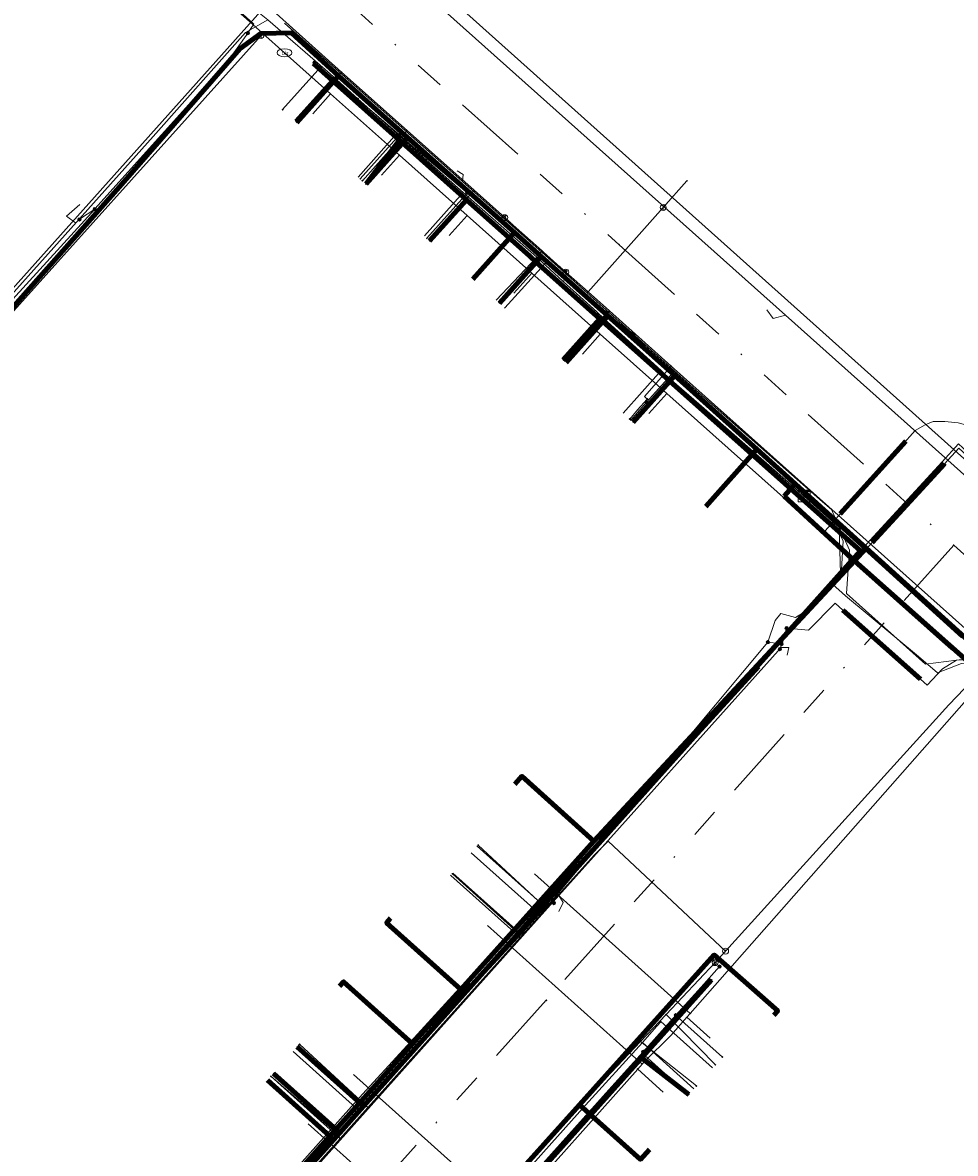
# Model space of a CAD drawing. Header units: metres. Extents: x 98902 to 136161, y 449037 to 499677.
# Tile 166 of 200: x 113187 to 113249, y 483532 to 483608. Entities that reach past the tile are written whole.
import ezdxf
from ezdxf.enums import TextEntityAlignment as Align
from ezdxf.lldxf.tags import DXFTag

# ---------------------------------------------------------------- set-up
doc = ezdxf.new("R2010")
doc.units = ezdxf.units.M
doc.linetypes.add('RI-OVERIG', pattern=[17, 5, -2, 2, -2, 0, -2, 2, -2])
for name, color, linetype, lineweight in [('B-WE-KL-DATA-G', 90, 'KL-DATA-N', 18), ('B-WE-KL-DATA_DUCT-G', 90, 'Continuous', 100), ('B-WE-KL-DATA_HULPSTUK-S', 90, 'Continuous', 25), ('B-WE-KL-DATA_KABELBED-G', 90, 'Continuous', 100), ('B-WE-KL-DATA_MANTELBUIS-G', 90, 'Continuous', 100), ('B-WE-KL-ET_LS-G', 190, 'KL-LS-N', 18), ('B-WE-KL-ET_LS_HULPSTUK-S', 190, 'Continuous', 25), ('B-WE-KL-ET_LS_MANTELBUIS-G', 190, 'Continuous', 100), ('B-WE-KL-GAS_HD-G', 30, 'KL-GAS-HD-N', 18), ('B-WE-KL-GAS_LD-G', 50, 'KL-GAS-LD-N', 18), ('B-WE-KL-GAS_LD_HULPSTUK-S', 50, 'Continuous', 25), ('B-WE-KL-WATER-G', 170, 'KL-WATER-N', 18), ('B-WE-KL-WATER-S', 170, 'Continuous', 25), ('B-WE-KL-WATER_HULPSTUK-S', 170, 'Continuous', 25), ('B-WE-KL-WATER_MANTELBUIS-G', 170, 'Continuous', 100), ('B-WE-RI-VRIJVERVAL-G', 210, 'RI-OVERIG', 18), ('B-WE-RI-VRIJVERVAL_HULPSTUK-S', 210, 'Continuous', 25)]:
    doc.layers.add(name, color=color, linetype=linetype, lineweight=lineweight)
doc.styles.add('NLCS-ISO', font='NLCS-ISO.ttf')
doc.styles.get("Standard").update_dxf_attribs({"font": 'arial.ttf'})
tags = doc.linetypes.add('KL-DATA-N', pattern='A,4,-1,[101,NLCS.SHX,S=0.5,R=0,X=0,Y=0],-1,4,-1,["D",Standard,S=1,R=0,X=-0.25,Y=-0.5],-1.5', length=12.5).pattern_tags.tags
tags[18] = DXFTag(74, 10)
tags = doc.linetypes.add('KL-GAS-HD-N', pattern='A,4,-1,[69,NLCS.SHX,S=0.5,R=0,X=0,Y=0],-1,4,-1,["H",Standard,S=1,R=0,X=0,Y=-0.5],-2', length=13).pattern_tags.tags
tags[18] = DXFTag(74, 10)
tags = doc.linetypes.add('KL-GAS-LD-N', pattern='A,4,-1,[69,NLCS.SHX,S=0.5,R=0,X=0,Y=0],-1,4,-1,["L",Standard,S=1,R=0,X=0.25,Y=-0.5],-2', length=13).pattern_tags.tags
tags[18] = DXFTag(74, 10)
tags = doc.linetypes.add('KL-LS-N', pattern='A,4,-1,[103,NLCS.SHX,S=0.75,R=0,X=0,Y=0],-1,4,-1,["L",Standard,S=1,R=0,X=0,Y=-0.5],-2', length=13).pattern_tags.tags
tags[18] = DXFTag(74, 10)
doc.linetypes.add('KL-WATER-N', pattern='A,7,-0.5,[168,NLCS.SHX,S=0.75,R=0,X=0.75,Y=0],-2', length=9.5)

# ---------------------------------------------------------------- blocks, each defined once
blk = doc.blocks.new('SKL-WTB_HULP_KAST-SO')
at = {"color": 0, "linetype": 'ByBlock', "lineweight": 18}
for points in [[(-2, 2), (2, 2), (2, 1.68), (-2, 1.68)], [(-2, 1.52), (2, 1.52), (2, -2), (-2, -2)]]:
    blk.add_lwpolyline(points, close=True, dxfattribs=at)
at = {"color": 0, "linetype": 'ByBlock', "lineweight": 18, "style": 'NLCS-ISO'}
blk.add_text('kast', height=1.5, dxfattribs=at).set_placement((0, 0), align=Align.MIDDLE_CENTER)
at = {"color": 0, "linetype": 'ByBlock', "lineweight": 18, "style": 'NLCS-ISO', "flags": 1}
for tag, p in [('TYPE', (2.5, 0)), ('OMSCHRIJVING', (2.5, -3)), ('LABEL', (2.5, -1.5))]:
    blk.add_attdef(tag, p, '', height=1, dxfattribs=at)
blk = doc.blocks.new('SKL-WTB_HULP_OVERIG-SO')
at = {"color": 0, "linetype": 'ByBlock', "lineweight": 18}
for points in [[(-0.14, 0.14), (0.14, -0.14)], [(0.14, 0.14), (-0.14, -0.14)]]:
    blk.add_lwpolyline(points, dxfattribs=at)
at = {"color": 0, "linetype": 'ByBlock', "lineweight": 18, "style": 'NLCS-ISO', "flags": 1}
for tag, p in [('TYPE', (1.5, 0)), ('OMSCHRIJVING', (1.5, -3)), ('LABEL', (1.5, -1.5))]:
    blk.add_attdef(tag, p, '', height=1, dxfattribs=at)
blk = doc.blocks.new('SKL-WATER_BRANDKRAAN_BRANDPUT-SO')
at = {"color": 0, "linetype": 'ByBlock', "lineweight": 18}
blk.add_ellipse((0, 0), major_axis=(2.5, 0), ratio=0.54, dxfattribs=at)
at = {"color": 0, "linetype": 'ByBlock', "lineweight": 18, "style": 'NLCS-ISO'}
blk.add_text('bk', height=1.5, dxfattribs=at).set_placement((0.16, 0), align=Align.MIDDLE_CENTER)
blk = doc.blocks.new('SKL-WTB_HULP_AFSLUITER-SO')
at = {"color": 0, "linetype": 'ByBlock', "lineweight": 18}
blk.add_lwpolyline([(0, 0.8), (0, -0.8)], dxfattribs=at)
blk.add_circle((0, 0), 1, dxfattribs=at)
at = {"color": 0, "linetype": 'ByBlock', "lineweight": 18, "style": 'NLCS-ISO', "flags": 1}
for tag, p in [('TYPE', (1.5, 0)), ('OMSCHRIJVING', (1.5, -3)), ('LABEL', (1.5, -1.5))]:
    blk.add_attdef(tag, p, '', height=1, dxfattribs=at)
blk = doc.blocks.new('SKL-WTB_HULP_BLAASGAT-SO')
at = {"color": 0, "linetype": 'ByBlock', "lineweight": 18}
for points in [[(0.4, 0.73), (-0.4, 0.09)], [(-0.4, 0.73), (0.4, 0.09)], [(0, 0.41), (0, -0.87)]]:
    blk.add_lwpolyline(points, dxfattribs=at)
blk.add_circle((0, 0), 1, dxfattribs=at)
at = {"color": 0, "linetype": 'ByBlock', "lineweight": 18, "style": 'NLCS-ISO', "flags": 1}
for tag, p in [('TYPE', (1.5, 0)), ('OMSCHRIJVING', (1.5, -3)), ('LABEL', (1.5, -1.5))]:
    blk.add_attdef(tag, p, '', height=1, dxfattribs=at)
blk = doc.blocks.new('SKL-WTB_HULP_SIFON-SO')
at = {"linetype": 'ByBlock', "lineweight": 18}
h = blk.add_hatch(color=0, dxfattribs=at)
h.dxf.hatch_style = 1
h.paths.add_polyline_path([(0.13, -0.53), (-0.13, -0.53), (-0.13, -0.8), (0.13, -0.8)])
at = {"color": 0, "linetype": 'ByBlock', "lineweight": 18}
blk.add_lwpolyline([(0.33, 0.8), (0.33, -0.53), (-0.33, -0.53), (-0.33, 0.8)], dxfattribs=at)
blk.add_lwpolyline([(0.13, -0.8), (-0.13, -0.8), (-0.13, -0.53), (0.13, -0.53)], close=True, dxfattribs=at)
blk.add_circle((0, 0), 1, dxfattribs=at)
at = {"color": 0, "linetype": 'ByBlock', "lineweight": 18, "style": 'NLCS-ISO', "flags": 1}
for tag, p in [('TYPE', (1.5, 0)), ('OMSCHRIJVING', (1.5, -3)), ('LABEL', (1.5, -1.5))]:
    blk.add_attdef(tag, p, '', height=1, dxfattribs=at)
blk = doc.blocks.new('SKL-WTB_HULP_T STUK-SO')
at = {"color": 0, "linetype": 'ByBlock', "lineweight": 18}
blk.add_circle((0, 0), 1, dxfattribs=at)
at = {"color": 0, "linetype": 'ByBlock', "lineweight": -2, "style": 'NLCS-ISO'}
blk.add_text('T', height=1, dxfattribs=at).set_placement((0, 0), align=Align.MIDDLE_CENTER)
at = {"color": 0, "linetype": 'ByBlock', "lineweight": 18, "style": 'NLCS-ISO', "flags": 1}
for tag, p in [('TYPE', (1.5, 0)), ('OMSCHRIJVING', (1.5, -3)), ('LABEL', (1.5, -1.5))]:
    blk.add_attdef(tag, p, '', height=1, dxfattribs=at)
blk = doc.blocks.new('SKL-WTB_HULP_MOF-SO')
at = {"linetype": 'ByBlock', "lineweight": 18}
h = blk.add_hatch(color=0, dxfattribs=at)
h.dxf.hatch_style = 1
h.paths.add_polyline_path([(-0.5625, 0, 1), (0.5625, 0, 1)])
at = {"color": 0, "linetype": 'ByBlock', "lineweight": 18}
blk.add_circle((0, 0), 0.5625, dxfattribs=at)
at = {"color": 0, "linetype": 'ByBlock', "lineweight": 18, "style": 'NLCS-ISO', "flags": 1}
for tag, p in [('TYPE', (1.5, 0)), ('OMSCHRIJVING', (1.5, -3)), ('LABEL', (1.5, -1.5))]:
    blk.add_attdef(tag, p, '', height=1, dxfattribs=at)
blk = doc.blocks.new('SRI-HULP_OVERIG-SO')
at = {"color": 0, "linetype": 'ByBlock', "lineweight": 18}
for points in [[(-0.14, 0.14), (0.14, -0.14)], [(0.14, 0.14), (-0.14, -0.14)]]:
    blk.add_lwpolyline(points, dxfattribs=at)
at = {"color": 0, "linetype": 'ByBlock', "lineweight": 18, "style": 'NLCS-ISO', "flags": 1}
for tag, p in [('TYPE', (1.5, 0)), ('OMSCHRIJVING', (1.5, -3)), ('LABEL', (1.5, -1.5))]:
    blk.add_attdef(tag, p, '', height=1, dxfattribs=at)

msp = doc.modelspace()

# ---------------------------------------------------------------- linework, layer by layer
at = {"layer": 'B-WE-KL-DATA-G', "flags": 128}
for points in [[(113153.391, 483613.094), (113155.207, 483614.687), (113158.406, 483619.456), (113160.656, 483622.468), (113164.414, 483625.716), (113165.317, 483627.217), (113166.713, 483629.544), (113168.724, 483628.323), (113176.798, 483622.977), (113177.241, 483622.619), (113180.821, 483622.4), (113184.525, 483619.982), (113193.778, 483614.273), (113199.273, 483610.871), (113202.155, 483608.533), (113203.163, 483607.707), (113207.36, 483604.085), (113207.82, 483603.674), (113209.234, 483602.411), (113211.859, 483600.068), (113213.831, 483598.307), (113216.3, 483596.103), (113220.886, 483592.088), (113221.261, 483591.749), (113223.042, 483590.134), (113225.31, 483588.077), (113225.781, 483587.646), (113229.618, 483584.135), (113229.992, 483583.792), (113232.162, 483581.89), (113239.444, 483575.508), (113241.604, 483573.578), (113241.689, 483570.501), (113241.151, 483569.778)], [(113181.892, 483584.731), (113184.606, 483587.88), (113185.535, 483588.779), (113195.456, 483599.873), (113201.68, 483606.866), (113203.163, 483607.707), (113207.36, 483604.085), (113207.82, 483603.674)], [(113020.495, 483574.058), (113023.083, 483572.491), (113039.202, 483562.734), (113045.091, 483559.169), (113054.615, 483553.405), (113055.01, 483553.148), (113070.018, 483543.394), (113077.984, 483538.825), (113089.595, 483531.338), (113092.654, 483529.164), (113094.258, 483527.907), (113094.78, 483527.218), (113096.462, 483524.994), (113097.153, 483523.313), (113097.398, 483522.191), (113112.432, 483512.894), (113112.818, 483512.852), (113113.352, 483512.919), (113114.12, 483513.319), (113117.489, 483518.93), (113119.629, 483522.32), (113125.167, 483531.078), (113126.323, 483532.524), (113131.574, 483527.794), (113131.664, 483527.889), (113137.458, 483534.283), (113140.525, 483537.707), (113149.418, 483547.607), (113152.535, 483551.076), (113154.859, 483553.663), (113161.307, 483560.842), (113164.565, 483564.468), (113173.317, 483574.212), (113176.649, 483577.92), (113182.269, 483584.177), (113193.193, 483596.494), (113201.302, 483605.792), (113202.698, 483606.804), (113204.772, 483606.847), (113207.932, 483603.95), (113212.574, 483599.813), (113219.763, 483593.407), (113221.555, 483591.81), (113226.045, 483587.81), (113230.536, 483583.808), (113236.068, 483578.845), (113238.644, 483576.512), (113239.377, 483575.848), (113239.245, 483575.7)], [(113239.245, 483575.7), (113239.377, 483575.848), (113238.644, 483576.512), (113236.068, 483578.845), (113230.536, 483583.808), (113226.045, 483587.81), (113221.555, 483591.81), (113219.763, 483593.407), (113212.574, 483599.813), (113207.932, 483603.95), (113204.772, 483606.847), (113202.698, 483606.804), (113201.302, 483605.792), (113193.193, 483596.494), (113182.269, 483584.177), (113176.649, 483577.92), (113173.317, 483574.212), (113164.565, 483564.468), (113161.307, 483560.842), (113154.859, 483553.663), (113154.625, 483553.852)], [(113239.245, 483575.7), (113239.377, 483575.848), (113238.644, 483576.512), (113236.068, 483578.845), (113230.536, 483583.808), (113226.045, 483587.81), (113221.555, 483591.81), (113219.763, 483593.407), (113212.574, 483599.813), (113207.932, 483603.95), (113205.134, 483600.81)], [(113205.212, 483600.746), (113207.82, 483603.674)], [(113207.82, 483603.674), (113209.234, 483602.411)], [(113239.245, 483575.7), (113239.377, 483575.848), (113243.414, 483572.191), (113251.678, 483564.703), (113257.751, 483571.637), (113278.304, 483597.108), (113273.383, 483601.079), (113270.557, 483603.359), (113269.624, 483603.973), (113268.964, 483603.944), (113267.23, 483603.868), (113267.255, 483603.302), (113267.795, 483603.33)], [(113209.234, 483602.411), (113211.859, 483600.068)], [(113209.254, 483597.146), (113211.859, 483600.068)], [(113239.245, 483575.7), (113239.377, 483575.848), (113238.644, 483576.512), (113236.068, 483578.845), (113230.536, 483583.808), (113226.045, 483587.81), (113221.555, 483591.81), (113219.763, 483593.407), (113212.574, 483599.813), (113209.777, 483596.679)], [(113211.859, 483600.068), (113213.831, 483598.307)], [(113213.831, 483598.307), (113216.3, 483596.103)], [(113213.699, 483593.184), (113216.3, 483596.103)], [(113216.3, 483596.103), (113220.886, 483592.088), (113221.261, 483591.749)], [(113239.245, 483575.7), (113239.377, 483575.848), (113238.644, 483576.512), (113236.068, 483578.845), (113230.536, 483583.808), (113226.045, 483587.81), (113221.555, 483591.81), (113219.763, 483593.407), (113216.966, 483590.273)], [(113218.53, 483588.88), (113221.261, 483591.749)], [(113239.245, 483575.7), (113239.377, 483575.848), (113238.644, 483576.512), (113236.068, 483578.845), (113230.536, 483583.808), (113226.045, 483587.81), (113221.555, 483591.81), (113218.755, 483588.673)], [(113221.261, 483591.749), (113223.042, 483590.134)], [(113223.042, 483590.134), (113225.31, 483588.077), (113225.781, 483587.646)], [(113223.185, 483584.732), (113225.781, 483587.646)], [(113239.245, 483575.7), (113239.377, 483575.848), (113238.644, 483576.512), (113236.068, 483578.845), (113230.536, 483583.808), (113226.045, 483587.81), (113223.248, 483584.676)], [(113225.781, 483587.646), (113229.618, 483584.135)], [(113227.068, 483581.273), (113229.618, 483584.135)], [(113239.245, 483575.7), (113239.377, 483575.848), (113238.644, 483576.512), (113236.068, 483578.845), (113230.536, 483583.808), (113227.736, 483580.671)], [(113229.618, 483584.135), (113229.992, 483583.792), (113232.162, 483581.89)], [(113232.162, 483581.89), (113239.444, 483575.508)], [(113232.632, 483574.996), (113236.068, 483578.845), (113238.644, 483576.512), (113239.377, 483575.848), (113239.245, 483575.7)], [(113239.245, 483575.7), (113239.377, 483575.848), (113243.414, 483572.191), (113242.631, 483571.349), (113225.099, 483552.505), (113216.151, 483542.521), (113212.894, 483538.88), (113207.336, 483532.666), (113201.441, 483526.075), (113201.047, 483525.634), (113196.678, 483520.799), (113196.455, 483520.999)], [(113239.444, 483575.508), (113241.604, 483573.578), (113241.689, 483570.501), (113241.151, 483569.778), (113237.807, 483566.226), (113235.219, 483563.294), (113230.333, 483557.844), (113225.477, 483552.379), (113221.246, 483547.788)], [(113239.245, 483575.7), (113239.377, 483575.848), (113243.414, 483572.191), (113251.678, 483564.703), (113256.382, 483560.433), (113253.716, 483557.446)], [(113239.245, 483575.7), (113239.377, 483575.848), (113243.414, 483572.191), (113251.678, 483564.703), (113256.382, 483560.433), (113260.819, 483556.525), (113258.13, 483553.513)], [(113239.245, 483575.7), (113239.377, 483575.848), (113243.414, 483572.191), (113251.678, 483564.703), (113256.382, 483560.433), (113260.819, 483556.525), (113266.246, 483551.745), (113263.527, 483548.698)], [(113239.245, 483575.7), (113239.377, 483575.848), (113243.414, 483572.191), (113251.678, 483564.703), (113256.382, 483560.433), (113260.819, 483556.525), (113266.246, 483551.745), (113269.849, 483548.57), (113267.103, 483545.518)], [(113239.245, 483575.7), (113239.377, 483575.848), (113243.414, 483572.191), (113251.678, 483564.703), (113256.382, 483560.433), (113260.819, 483556.525), (113266.246, 483551.745), (113269.849, 483548.57), (113272.817, 483545.955), (113274.387, 483544.572), (113271.618, 483541.495)], [(113239.245, 483575.7), (113239.377, 483575.848), (113243.414, 483572.191), (113251.678, 483564.703), (113256.382, 483560.433), (113260.819, 483556.525), (113266.246, 483551.745), (113269.849, 483548.57), (113272.817, 483545.955), (113274.387, 483544.572), (113278.903, 483540.595), (113276.111, 483537.492)], [(113239.245, 483575.7), (113239.377, 483575.848), (113243.414, 483572.191), (113251.678, 483564.703), (113256.382, 483560.433), (113260.819, 483556.525), (113266.246, 483551.745), (113269.849, 483548.57), (113272.817, 483545.955), (113274.387, 483544.572), (113278.903, 483540.595), (113282.294, 483537.607), (113284.421, 483535.556), (113280.971, 483531.689)], [(113020.495, 483574.058), (113023.083, 483572.491), (113039.202, 483562.734), (113045.091, 483559.169), (113054.615, 483553.405), (113055.01, 483553.148), (113070.018, 483543.394), (113077.984, 483538.825), (113089.595, 483531.338), (113092.654, 483529.164), (113094.258, 483527.907), (113094.78, 483527.218), (113096.462, 483524.994), (113097.153, 483523.313), (113097.398, 483522.191), (113112.432, 483512.894), (113112.818, 483512.852), (113113.352, 483512.919), (113114.12, 483513.319), (113117.489, 483518.93), (113119.629, 483522.32), (113126.397, 483515.679), (113131.669, 483511.573), (113132.376, 483510.945), (113135.74, 483507.956), (113145.08, 483499.615), (113148.286, 483496.751), (113163.067, 483483.73), (113165.323, 483486.208), (113171.499, 483492.992), (113173.518, 483495.21), (113183.246, 483505.946), (113188.982, 483512.288), (113192.11, 483515.747), (113196.678, 483520.799), (113201.047, 483525.634), (113201.441, 483526.075), (113207.336, 483532.666), (113212.894, 483538.88), (113216.151, 483542.521), (113225.099, 483552.505), (113242.631, 483571.349), (113243.414, 483572.191), (113251.678, 483564.703), (113256.382, 483560.433), (113260.819, 483556.525), (113266.246, 483551.745), (113269.849, 483548.57), (113272.817, 483545.955), (113274.387, 483544.572), (113278.903, 483540.595), (113282.294, 483537.607), (113284.421, 483535.556), (113297.79, 483522.662), (113299.278, 483521.603), (113293.106, 483514.683), (113293.093, 483514.669), (113289.66, 483510.836), (113289.882, 483510.638), (113289.993, 483510.539), (113290.104, 483510.439)], [(113302.025, 483425.954), (113301.819, 483426.138), (113303, 483427.462), (113312.572, 483438.202), (113318.048, 483444.345), (113324.541, 483451.63), (113329.891, 483457.633), (113343.869, 483473.315), (113348.115, 483478.079), (113332.871, 483492.337), (113327.318, 483497.409), (113322.847, 483501.429), (113318.573, 483505.273), (113314.892, 483508.583), (113309.563, 483513.375), (113309.522, 483513.412), (113308.051, 483514.734), (113304.896, 483517.277), (113301.409, 483520.086), (113299.278, 483521.603), (113297.79, 483522.662), (113284.421, 483535.556), (113282.294, 483537.607), (113278.903, 483540.595), (113274.387, 483544.572), (113272.817, 483545.955), (113269.849, 483548.57), (113266.246, 483551.745), (113260.819, 483556.525), (113256.382, 483560.433), (113251.678, 483564.703), (113243.414, 483572.191), (113242.631, 483571.349), (113225.099, 483552.505), (113216.151, 483542.521), (113212.894, 483538.88), (113207.336, 483532.666), (113201.441, 483526.075), (113201.047, 483525.634), (113196.678, 483520.799), (113192.11, 483515.747), (113188.982, 483512.288), (113183.246, 483505.946), (113173.518, 483495.21), (113171.499, 483492.992), (113165.323, 483486.208), (113183.685, 483469.279), (113211.018, 483444.714), (113220.892, 483435.995), (113257.706, 483403.094), (113260.394, 483406.148)], [(113197.243, 483520.936), (113198.418, 483522.358), (113199.549, 483523.463), (113208.029, 483532.985), (113208.757, 483533.841), (113209.287, 483534.388), (113220.021, 483546.4), (113220.63, 483547.06), (113221.246, 483547.788), (113225.477, 483552.379), (113230.333, 483557.844), (113235.219, 483563.294), (113237.807, 483566.226), (113241.151, 483569.778)], [(113241.151, 483569.778), (113242.033, 483568.98), (113246.925, 483564.908), (113248.21, 483563.818), (113249.822, 483564.434), (113251.243, 483564.515)], [(113219.79, 483556.339), (113220.259, 483556.86), (113225.099, 483552.505), (113216.151, 483542.521), (113212.894, 483538.88), (113207.336, 483532.666), (113201.441, 483526.075), (113201.047, 483525.634), (113196.678, 483520.799), (113196.455, 483520.999)], [(113216.859, 483551.722), (113221.246, 483547.788)], [(113215.623, 483550.345), (113220.021, 483546.4)], [(113211.427, 483547.314), (113211.158, 483547.015), (113216.151, 483542.521), (113212.894, 483538.88), (113207.336, 483532.666), (113201.441, 483526.075), (113201.047, 483525.634), (113196.678, 483520.799), (113196.455, 483520.999)], [(113220.63, 483547.06), (113221.246, 483547.788)], [(113220.021, 483546.4), (113220.63, 483547.06)], [(113209.287, 483534.388), (113220.021, 483546.4)], [(113237.203, 483540.793), (113237.47, 483541.089), (113233.199, 483544.854), (113224.144, 483534.776), (113217.988, 483527.926), (113215.649, 483525.322), (113209.699, 483518.701), (113201.441, 483526.075), (113201.047, 483525.634), (113196.678, 483520.799), (113196.455, 483520.999)], [(113207.997, 483542.741), (113208.269, 483543.043), (113212.894, 483538.88), (113207.336, 483532.666), (113201.441, 483526.075), (113201.047, 483525.634), (113196.678, 483520.799), (113196.455, 483520.999)], [(113228.371, 483538.955), (113229.338, 483540.062)], [(113229.338, 483540.062), (113229.594, 483540.346)], [(113229.594, 483540.346), (113229.615, 483540.369), (113233.086, 483537.253)], [(113217.917, 483527.336), (113221.711, 483531.584), (113224.545, 483534.745), (113228.371, 483538.955)], [(113228.371, 483538.955), (113231.828, 483535.852)], [(113204.867, 483538.352), (113209.287, 483534.388)], [(113203.609, 483536.949), (113208.029, 483532.985)], [(113196.455, 483520.999), (113196.678, 483520.799), (113201.047, 483525.634), (113201.441, 483526.075), (113207.336, 483532.666), (113203.148, 483536.435)], [(113228.834, 483531.767), (113228.232, 483531.098), (113224.144, 483534.776), (113217.988, 483527.926), (113215.649, 483525.322), (113209.699, 483518.701), (113201.441, 483526.075), (113201.047, 483525.634), (113196.678, 483520.799), (113196.455, 483520.999)], [(113208.757, 483533.841), (113209.287, 483534.388)], [(113208.029, 483532.985), (113208.757, 483533.841)], [(113199.549, 483523.463), (113208.029, 483532.985)]]:
    msp.add_lwpolyline(points, dxfattribs=at)
at = {"layer": 'B-WE-KL-DATA_DUCT-G', "flags": 128}
msp.add_lwpolyline([(113268.674, 483605.807), (113272.179, 483606.108), (113280.191, 483599.248), (113286.222, 483594.242), (113289.668, 483591.092), (113281.048, 483580.387), (113266.208, 483565.371), (113265.157, 483565.274), (113264.629, 483565.484), (113257.751, 483571.637), (113251.012, 483563.9), (113242.871, 483571.129), (113237.898, 483575.688)], dxfattribs=at)
at = {"layer": 'B-WE-KL-DATA_KABELBED-G', "flags": 128}
for points in [[(113182.269, 483584.177), (113193.193, 483596.494), (113201.302, 483605.792), (113202.698, 483606.804), (113204.772, 483606.847), (113207.932, 483603.95)], [(113197.813, 483521.494), (113207.61, 483532.44), (113208.011, 483532.889), (113209.607, 483534.672), (113225.229, 483552.127), (113243.023, 483572.01), (113230.206, 483583.431), (113229.768, 483583.821), (113225.506, 483587.619), (113221.225, 483591.433), (113220.787, 483591.823), (113216.525, 483595.621), (113212.03, 483599.626), (113207.544, 483603.624), (113206.254, 483604.773)], [(113212.03, 483599.626), (113207.544, 483603.624), (113205.073, 483600.871)], [(113205.134, 483600.81), (113207.932, 483603.95)], [(113207.932, 483603.95), (113212.574, 483599.813)], [(113209.777, 483596.679), (113212.574, 483599.813)], [(113212.574, 483599.813), (113219.763, 483593.407)], [(113212.03, 483599.626), (113209.776, 483596.68)], [(113220.787, 483591.823), (113216.525, 483595.621), (113214.054, 483592.868)], [(113216.966, 483590.273), (113219.763, 483593.407)], [(113219.763, 483593.407), (113221.555, 483591.81)], [(113218.755, 483588.673), (113221.555, 483591.81)], [(113220.787, 483591.823), (113221.225, 483591.433), (113218.758, 483588.677)], [(113221.555, 483591.81), (113226.045, 483587.81)], [(113229.768, 483583.821), (113225.506, 483587.619), (113223.035, 483584.866)], [(113223.248, 483584.676), (113226.045, 483587.81)], [(113226.045, 483587.81), (113230.536, 483583.808)], [(113227.736, 483580.671), (113230.536, 483583.808)], [(113229.768, 483583.821), (113230.206, 483583.431), (113227.739, 483580.675)], [(113230.536, 483583.808), (113236.068, 483578.845)], [(113232.632, 483574.996), (113236.068, 483578.845)], [(113236.068, 483578.845), (113238.644, 483576.512)], [(113237.898, 483575.688), (113238.644, 483576.512)], [(113238.644, 483576.512), (113239.377, 483575.848)], [(113242.631, 483571.349), (113237.898, 483575.688)], [(113239.377, 483575.848), (113239.245, 483575.7)], [(113239.377, 483575.848), (113243.414, 483572.191)], [(113243.414, 483572.191), (113242.631, 483571.349)], [(113243.414, 483572.191), (113251.678, 483564.703)], [(113242.631, 483571.349), (113225.099, 483552.505)], [(113251.678, 483564.703), (113251.012, 483563.9), (113242.631, 483571.349)], [(113219.79, 483556.339), (113220.259, 483556.86), (113225.099, 483552.505)], [(113225.099, 483552.505), (113216.151, 483542.521)], [(113211.427, 483547.314), (113211.158, 483547.015), (113216.151, 483542.521)], [(113237.203, 483540.793), (113237.47, 483541.089), (113233.199, 483544.854), (113224.144, 483534.776)], [(113207.997, 483542.741), (113208.269, 483543.043), (113212.894, 483538.88)], [(113218.734, 483527.251), (113225.483, 483534.771), (113233.022, 483543.17)], [(113216.151, 483542.521), (113212.894, 483538.88)], [(113207.61, 483532.44), (113208.011, 483532.889), (113209.607, 483534.672), (113205.151, 483538.669)], [(113212.894, 483538.88), (113207.336, 483532.666)], [(113228.315, 483537.926), (113231.488, 483535.473)], [(113207.61, 483532.44), (113208.011, 483532.889), (113203.549, 483536.881)], [(113203.148, 483536.435), (113207.336, 483532.666)], [(113224.144, 483534.776), (113217.988, 483527.926)], [(113228.834, 483531.767), (113228.232, 483531.098), (113224.144, 483534.776)], [(113207.336, 483532.666), (113201.441, 483526.075)]]:
    msp.add_lwpolyline(points, dxfattribs=at)
at = {"layer": 'B-WE-KL-DATA_MANTELBUIS-G', "flags": 128}
for points in [[(113241.667, 483573.748), (113249.91, 483566.257)], [(113242.871, 483571.129), (113248.844, 483565.807)]]:
    msp.add_lwpolyline(points, dxfattribs=at)
at = {"layer": 'B-WE-KL-ET_LS-G', "flags": 128}
for points in [[(113304.044, 483363.317), (113302.9, 483362.045), (113269.988, 483391.556), (113269.923, 483391.744), (113269.969, 483391.909), (113270.835, 483392.875), (113270.89, 483393.065), (113270.815, 483393.228), (113270.766, 483393.272), (113263.975, 483399.36), (113264.061, 483399.882), (113264.309, 483400.54), (113264.625, 483401.112), (113270.086, 483407.204), (113283.577, 483422.255), (113302.804, 483443.706), (113319.196, 483461.993), (113335.366, 483480.034), (113337.959, 483482.926), (113338.621, 483485.642), (113337.836, 483487.714), (113342.784, 483493.234), (113342.861, 483493.443), (113342.761, 483493.657), (113306.054, 483526.565), (113305.93, 483527.2), (113297.456, 483534.772), (113280.865, 483549.597), (113278.11, 483552.059), (113260.347, 483567.9), (113252.062, 483575.285), (113237.986, 483587.854), (113207.97, 483614.655), (113206.489, 483615.968), (113187.879, 483632.467)], [(113183.49, 483619.87), (113183.64, 483619.79), (113183.71, 483619.86), (113183.71, 483619.85), (113198.38, 483611.1), (113198.38, 483611.09), (113198.45, 483611.06), (113198.74, 483610.56), (113201.72, 483607.89), (113202.24, 483607.42), (113201.83, 483606.84), (113201.83, 483606.83), (113200.5, 483604.95), (113191.54, 483595), (113191.53, 483594.99), (113184.58, 483587.4)], [(113304.122, 483363.252), (113302.908, 483361.904), (113282.972, 483379.781), (113269.915, 483391.487), (113269.823, 483391.744), (113269.889, 483391.97), (113270.758, 483392.939), (113270.79, 483393.056), (113270.745, 483393.156), (113263.867, 483399.322), (113262.776, 483399.096), (113261.969, 483399.046), (113261.308, 483399.121), (113255.891, 483403.954), (113236.203, 483421.52), (113221.564, 483434.581), (113221.464, 483434.787), (113221.349, 483436.722), (113221.252, 483436.925), (113214.403, 483443.193), (113215.891, 483443.496), (113222.018, 483450.364), (113237.275, 483467.467), (113254.47, 483486.743), (113270.85, 483505.104), (113287.142, 483523.367), (113290.349, 483526.962), (113290.451, 483528.686), (113289.89, 483530.447), (113256.043, 483560.617), (113254.826, 483561.702), (113252.809, 483563.5), (113250.195, 483564.748), (113247.404, 483564.405), (113242.09, 483569.141), (113242.288, 483572.068), (113241.073, 483574.784), (113240.472, 483575.321), (113231.762, 483582.993), (113221.831, 483591.888), (113216.255, 483596.845), (113204.286, 483607.485)], [(113206.7, 483604.526), (113206.536, 483604.335), (113204.166, 483601.678)], [(113206.32, 483604.85), (113206.7, 483604.526), (113207.87, 483603.53), (113207.87, 483603.52), (113212.023, 483599.976), (113212.51, 483599.56), (113212.51, 483599.55), (113216.582, 483596.075), (113217.15, 483595.59), (113217.15, 483595.58), (113221.79, 483591.62), (113221.79, 483591.61), (113221.939, 483591.483), (113225.973, 483588.04), (113226.43, 483587.65), (113226.43, 483587.64), (113227.61, 483586.64), (113227.61, 483586.63), (113230.248, 483584.174), (113230.94, 483583.53), (113230.94, 483583.52), (113238.24, 483576.71), (113241.02, 483574.29), (113241.87, 483572.69), (113241.74, 483570.39), (113240.01, 483568.37), (113238.66, 483567.54), (113237.68, 483567.81), (113237.29, 483567.33), (113236.81, 483565.88), (113236.81, 483565.87)], [(113212.023, 483599.976), (113211.86, 483599.786), (113209.393, 483597.022)], [(113215.9, 483597.573), (113216.303, 483597.316), (113216.255, 483596.845)], [(113216.582, 483596.075), (113216.419, 483595.885), (113213.872, 483593.03)], [(113190.231, 483594.062), (113189.638, 483594.51), (113190.532, 483595.303)], [(113191.53, 483594.99), (113190.51, 483594.31), (113190.5, 483594.3)], [(113221.939, 483591.483), (113221.776, 483591.293), (113219.117, 483588.357)], [(113225.973, 483588.04), (113225.805, 483587.845), (113223.074, 483584.831)], [(113236.727, 483588.226), (113237.171, 483587.633), (113237.986, 483587.854)], [(113227.61, 483586.63), (113227.76, 483586.56), (113227.76, 483586.55)], [(113230.248, 483584.174), (113230.275, 483583.828), (113228.651, 483582.008)], [(113228.651, 483582.008), (113227.584, 483580.812)], [(113251.38, 483577.6), (113249.63, 483579.2), (113248.53, 483578.01), (113243.67, 483572.7), (113236.01, 483564.35), (113225.34, 483552.73), (113216.54, 483543.13), (113212.29, 483538.5), (113209.53, 483535.49), (113204.37, 483529.69), (113200.34, 483525.18), (113192.47, 483516.34), (113188.35, 483511.72), (113180.53, 483502.95), (113176.34, 483498.25), (113168.24, 483489.17), (113167.94, 483488.83), (113165.53, 483486.15), (113163.15, 483483.49), (113161.9, 483483.61), (113157.7, 483487.4), (113143.64, 483500.15), (113145.312, 483502.45)], [(113270.56, 483569.94), (113266.11, 483565.23), (113264.92, 483565.23), (113263.87, 483565.88), (113249.64, 483578.92), (113248.68, 483577.87), (113243.82, 483572.57), (113236.19, 483564.25), (113225.46, 483552.55), (113216.68, 483542.99), (113212.43, 483538.36), (113204.54, 483529.59), (113200.46, 483525.01), (113192.61, 483516.21), (113188.48, 483511.56), (113180.67, 483502.82), (113176.5, 483498.13), (113168.39, 483489.04), (113168.08, 483488.7), (113165.66, 483485.99), (113163.23, 483483.28), (113161.82, 483483.42), (113143.36, 483500.14), (113145.521, 483502.265)], [(113238.06, 483566.82), (113239.53, 483566.68), (113241.32, 483568.5), (113241.85, 483568.03), (113247.06, 483563.38), (113247.51, 483562.98), (113248.55, 483564.08), (113249.48, 483564.66), (113251.1, 483564.71), (113252.62, 483564.39), (113254.033, 483563.186), (113254.24, 483563.01), (113254.24, 483563)], [(113236.81, 483565.87), (113237.72, 483565.76), (113237.72, 483565.75), (113237.76, 483565.75), (113238.06, 483566.82)], [(113237.687, 483565.528), (113222.752, 483548.844), (113206.53, 483530.723), (113188.236, 483510.287), (113173.161, 483493.447), (113167.319, 483486.899)], [(113222.33, 483548.55), (113222.95, 483549.29), (113236.81, 483565.87)], [(113237.72, 483565.75), (113237.62, 483565.42), (113237.61, 483565.41)], [(113237.687, 483565.528), (113238.221, 483565.507), (113238.103, 483565.01)], [(113221.587, 483547.739), (113221.403, 483547.908), (113221.672, 483548.199), (113217.322, 483552.239)], [(113220.292, 483546.34), (113220.108, 483546.51), (113219.971, 483546.361), (113215.582, 483550.298)], [(113222.734, 483547.771), (113223.032, 483548.375), (113222.752, 483548.844)], [(113147.26, 483501.132), (113147.26, 483501.12), (113148.78, 483499.67), (113149.17, 483499.3), (113149.17, 483499.29), (113149.18, 483499.3), (113149.17, 483499.29), (113154.02, 483494.63), (113160.53, 483488.82), (113163.61, 483485.99), (113164.27, 483485.39), (113165.45, 483485.5), (113168.04, 483488.39), (113169.33, 483489.86), (113169.33, 483489.85), (113172.349, 483493.271), (113174.305, 483495.487), (113175.26, 483496.57), (113181.13, 483503.23), (113183.38, 483505.782), (113184.83, 483507.427), (113187.01, 483509.9), (113187.14, 483510.05), (113193.03, 483516.43), (113196.076, 483519.723), (113197.46, 483521.219), (113199.07, 483522.96), (113200.92, 483524.97), (113205, 483529.76), (113205.89, 483530.8), (113207.794, 483532.852), (113209.636, 483534.837), (113210.91, 483536.21), (113216.95, 483542.73), (113220.292, 483546.34), (113221.587, 483547.739), (113222.06, 483548.25), (113222.33, 483548.55)], [(113222.06, 483548.25), (113222.41, 483548.34)], [(113173.87, 483477.28), (113174.42, 483477.5), (113174.71, 483477.68), (113174.65, 483477.96), (113174.71, 483478.65), (113176.44, 483481.01), (113178.05, 483482.87), (113178.73, 483483.65), (113179.85, 483484.83), (113181.831, 483486.915), (113184.19, 483489.4), (113188.89, 483494.35), (113190.33, 483495.95), (113192.032, 483497.842), (113194.428, 483500.505), (113196.33, 483502.62), (113202.33, 483509.3), (113204.501, 483511.709), (113206.457, 483513.881), (113208.33, 483515.96), (113209.54, 483517.31), (113214.33, 483522.64), (113216.601, 483525.168), (113218.47, 483527.249), (113220.33, 483529.32), (113226.32, 483536), (113228.409, 483538.33), (113230.615, 483540.789), (113232.31, 483542.68), (113233.55, 483544.06)], [(113230.615, 483540.789), (113230.801, 483540.622), (113233.743, 483537.985)], [(113209.636, 483534.837), (113209.453, 483535.007), (113205.309, 483538.845)], [(113228.409, 483538.33), (113228.595, 483538.163), (113228.528, 483538.088), (113231.468, 483535.45)], [(113207.794, 483532.852), (113207.611, 483533.022), (113203.375, 483536.688)]]:
    msp.add_lwpolyline(points, dxfattribs=at)
at = {"layer": 'B-WE-KL-ET_LS_MANTELBUIS-G', "flags": 128}
for points in [[(113243.828, 483572.579), (113248.68, 483577.87), (113248.683, 483577.874)], [(113243.828, 483572.579), (113248.68, 483577.87), (113248.683, 483577.874)], [(113241.85, 483568.03), (113247.06, 483563.38)], [(113225.483, 483552.575), (113236.18, 483564.24)], [(113225.483, 483552.575), (113236.18, 483564.24)], [(113212.442, 483538.373), (113216.68, 483542.99), (113216.685, 483542.996)], [(113212.442, 483538.373), (113216.68, 483542.99), (113216.685, 483542.996)]]:
    msp.add_lwpolyline(points, dxfattribs=at)
at = {"layer": 'B-WE-KL-GAS_HD-G', "flags": 128}
msp.add_lwpolyline([(113414.979, 483486.442), (113387.333, 483455.058), (113357.108, 483481.369), (113309.335, 483524.925), (113288.143, 483544.047), (113239.84, 483587.302), (113212.509, 483611.791), (113196.454, 483625.875), (113195.964, 483626.305), (113186.449, 483634.128), (113186.44, 483634.135), (113185.831, 483634.635), (113185.799, 483634.662), (113177.729, 483641.296), (113177.38, 483641.583)], dxfattribs=at)
at = {"layer": 'B-WE-KL-GAS_LD-G', "flags": 128}
for points in [[(113203.091, 483608.718), (113200.06, 483605.337), (113180.654, 483583.689), (113179.902, 483582.85), (113176.297, 483578.829), (113172.502, 483574.595), (113168.909, 483570.586), (113167.898, 483569.458), (113164.294, 483565.438), (113160.506, 483561.212), (113156.845, 483557.129), (113155.948, 483556.128), (113152.277, 483552.033), (113147.105, 483546.264)], [(113203.091, 483608.718), (113206.803, 483605.39), (113208.137, 483604.2), (113212.538, 483600.276), (113217.046, 483596.256), (113219.109, 483594.417), (113219.482, 483594.084)], [(113205.128, 483600.821), (113208.137, 483604.2)], [(113212.538, 483600.276), (113209.531, 483596.899)], [(113229.764, 483595.101), (113231.36, 483596.892)], [(113217.046, 483596.256), (113214.041, 483592.88)], [(113224.707, 483589.425), (113229.764, 483595.101)], [(113219.482, 483594.084), (113221.614, 483592.183), (113221.724, 483592.085), (113222.841, 483591.089)], [(113221.614, 483592.183), (113221.476, 483592.029), (113221.586, 483591.931), (113219.316, 483589.385)], [(113222.841, 483591.089), (113223.214, 483590.757), (113224.707, 483589.425), (113226.147, 483588.141), (113230.308, 483584.431), (113252.14, 483564.965)], [(113219.316, 483589.385), (113218.717, 483588.713)], [(113223.144, 483584.769), (113226.147, 483588.141)], [(113230.308, 483584.431), (113228.5, 483582.401), (113228.695, 483582.224)], [(113228.042, 483581.492), (113227.513, 483580.876)], [(113228.695, 483582.224), (113228.042, 483581.492)], [(113252.14, 483564.965), (113248.976, 483561.672), (113233.961, 483545.107)], [(113198.53, 483521.925), (113208.029, 483532.516), (113209.896, 483534.598), (113220.134, 483546.015), (113221.908, 483547.992), (113225.11, 483551.562), (113226.064, 483552.507), (113233.961, 483545.107)], [(113221.908, 483547.992), (113217.255, 483552.164)], [(113220.134, 483546.015), (113215.482, 483550.187)], [(113233.961, 483545.107), (113233.256, 483544.329)], [(113233.256, 483544.329), (113229.955, 483540.844), (113228.242, 483539.036), (113217.648, 483527.853), (113215.79, 483525.892), (113205.352, 483514.873), (113203.128, 483512.526), (113192.907, 483501.737), (113190.387, 483499.077), (113180.16, 483488.281), (113177.841, 483485.833), (113175.179, 483483.023)], [(113229.955, 483540.844), (113233.274, 483537.463)], [(113228.242, 483539.036), (113231.997, 483536.039)], [(113209.896, 483534.598), (113205.242, 483538.77)], [(113208.029, 483532.516), (113203.375, 483536.688)]]:
    msp.add_lwpolyline(points, dxfattribs=at)
at = {"layer": 'B-WE-KL-WATER-G', "flags": 128}
for points in [[(113241.389, 483572.449), (113240.521, 483573.223), (113230.005, 483582.593), (113225.525, 483586.585), (113220.925, 483590.684), (113216.575, 483594.56), (113212.019, 483598.619), (113207.393, 483602.741), (113204.293, 483605.503), (113202.837, 483606.801), (113201.939, 483607.601), (113198.94, 483610.273), (113194.718, 483614.035), (113184.58, 483620.225), (113181.143, 483622.324), (113180.679, 483622.607)], [(113264.677, 483609.132), (113267.573, 483609.279), (113268.034, 483609.302), (113268.22, 483609.249), (113268.28, 483609.14), (113268.301, 483608.715), (113269.121, 483591.828), (113269.159, 483591.038), (113269.128, 483590.855), (113269.066, 483590.721), (113268.976, 483590.621), (113258.313, 483578.782), (113257.934, 483578.361), (113249.602, 483580.616), (113248.713, 483580.713), (113247.923, 483580.713), (113247.382, 483580.49), (113246.712, 483580.097), (113245.789, 483579.072), (113241.372, 483574.168), (113240.647, 483573.363), (113240.521, 483573.223)], [(113202.837, 483606.801), (113202.714, 483606.664), (113182.686, 483584.384), (113181.192, 483582.723), (113179.411, 483580.739), (113170.67, 483570.998), (113167.465, 483567.428), (113163.667, 483563.196), (113158.679, 483557.611), (113155.465, 483554.009), (113146.632, 483544.115), (113143.497, 483540.604), (113138.238, 483534.713), (113137.325, 483533.695), (113134.713, 483530.799), (113131.491, 483527.226), (113128.22, 483523.599), (113125.665, 483523.178), (113122.56, 483524.508), (113122.24, 483524.645)], [(113207.393, 483602.741), (113206.196, 483601.398)], [(113212.019, 483598.619), (113210.822, 483597.276)], [(113216.575, 483594.56), (113215.378, 483593.217)], [(113220.925, 483590.684), (113219.728, 483589.341)], [(113225.525, 483586.585), (113224.328, 483585.242)], [(113230.005, 483582.593), (113228.808, 483581.25)], [(113250.578, 483564.262), (113241.389, 483572.449)], [(113251.472, 483563.465), (113251.135, 483563.087), (113250.004, 483561.818), (113231.584, 483540.915), (113231.359, 483540.66), (113230.296, 483539.446), (113228.481, 483537.662), (113228.347, 483537.512), (113228.048, 483537.176), (113219.384, 483527.438), (113219.349, 483527.398), (113216.39, 483524.072), (113216.094, 483523.739), (113207.366, 483513.929), (113207.337, 483513.896), (113204.271, 483510.449), (113204.196, 483510.365), (113202.328, 483508.261), (113195.32, 483500.702), (113195.224, 483500.598), (113194.669, 483500), (113192.187, 483497.323), (113191.703, 483496.801), (113185.177, 483489.851)], [(113231.584, 483540.915), (113221.119, 483550.306)], [(113228.347, 483537.512), (113217.945, 483546.835)], [(113231.359, 483540.66), (113232.927, 483539.254)], [(113219.384, 483527.438), (113208.935, 483536.802)], [(113228.048, 483537.176), (113229.768, 483535.631)], [(113216.39, 483524.072), (113205.895, 483533.487)]]:
    msp.add_lwpolyline(points, dxfattribs=at)
at = {"layer": 'B-WE-KL-WATER_MANTELBUIS-G', "flags": 128}
for points in [[(113241.667, 483574.495), (113246.084, 483579.399)], [(113242.203, 483571.724), (113249.227, 483565.466)]]:
    msp.add_lwpolyline(points, dxfattribs=at)
at = {"layer": 'B-WE-RI-VRIJVERVAL-G', "flags": 128}
for points in [[(113203.5, 483613.4), (113226.8, 483592.6)], [(113226.8, 483592.6), (113249.3, 483572.4)], [(113249.3, 483572.4), (113221.9, 483541.8)], [(113249.3, 483572.4), (113274.6, 483549.7)], [(113221.9, 483541.8), (113193.6, 483510.3)]]:
    msp.add_lwpolyline(points, dxfattribs=at)

# ---------------------------------------------------------------- block references
at = {"layer": 'B-WE-KL-DATA_HULPSTUK-S', "xscale": 0.2, "yscale": 0.2, "zscale": 0.2}
for name, p in [('SKL-WTB_HULP_OVERIG-SO', (113206.254, 483604.773)), ('SKL-WTB_HULP_OVERIG-SO', (113209.234, 483602.411)), ('SKL-WTB_HULP_OVERIG-SO', (113205.073, 483600.871)), ('SKL-WTB_HULP_MOF-SO', (113212.03, 483599.626)), ('SKL-WTB_HULP_OVERIG-SO', (113212.03, 483599.626)), ('SKL-WTB_HULP_OVERIG-SO', (113212.03, 483599.626)), ('SKL-WTB_HULP_OVERIG-SO', (113213.831, 483598.307)), ('SKL-WTB_HULP_OVERIG-SO', (113209.776, 483596.68)), ('SKL-WTB_HULP_OVERIG-SO', (113214.054, 483592.868)), ('SKL-WTB_HULP_MOF-SO', (113220.787, 483591.823)), ('SKL-WTB_HULP_OVERIG-SO', (113220.787, 483591.823)), ('SKL-WTB_HULP_OVERIG-SO', (113220.787, 483591.823)), ('SKL-WTB_HULP_OVERIG-SO', (113223.042, 483590.134)), ('SKL-WTB_HULP_OVERIG-SO', (113218.758, 483588.677)), ('SKL-WTB_HULP_OVERIG-SO', (113223.035, 483584.866)), ('SKL-WTB_HULP_MOF-SO', (113229.768, 483583.821)), ('SKL-WTB_HULP_OVERIG-SO', (113229.768, 483583.821)), ('SKL-WTB_HULP_OVERIG-SO', (113229.768, 483583.821)), ('SKL-WTB_HULP_OVERIG-SO', (113232.162, 483581.89)), ('SKL-WTB_HULP_OVERIG-SO', (113227.739, 483580.675)), ('SKL-WTB_HULP_KAST-SO', (113239.245, 483575.7)), ('SKL-WTB_HULP_OVERIG-SO', (113220.629, 483547.06)), ('SKL-WTB_HULP_OVERIG-SO', (113233.022, 483543.17)), ('SKL-WTB_HULP_OVERIG-SO', (113229.337, 483540.062)), ('SKL-WTB_HULP_OVERIG-SO', (113229.594, 483540.346)), ('SKL-WTB_HULP_OVERIG-SO', (113205.151, 483538.669)), ('SKL-WTB_HULP_MOF-SO', (113228.315, 483537.926)), ('SKL-WTB_HULP_OVERIG-SO', (113228.315, 483537.926)), ('SKL-WTB_HULP_OVERIG-SO', (113203.549, 483536.881)), ('SKL-WTB_HULP_OVERIG-SO', (113231.488, 483535.473)), ('SKL-WTB_HULP_OVERIG-SO', (113208.757, 483533.842)), ('SKL-WTB_HULP_MOF-SO', (113207.61, 483532.44)), ('SKL-WTB_HULP_OVERIG-SO', (113207.61, 483532.44)), ('SKL-WTB_HULP_OVERIG-SO', (113207.61, 483532.44))]:
    msp.add_blockref(name, p, dxfattribs=at)
at = {"layer": 'B-WE-KL-ET_LS_HULPSTUK-S', "xscale": 0.2, "yscale": 0.2, "zscale": 0.2}
for name, p in [('SKL-WTB_HULP_MOF-SO', (113201.83, 483606.83)), ('SKL-WTB_HULP_MOF-SO', (113206.32, 483604.85)), ('SKL-WTB_HULP_MOF-SO', (113206.7, 483604.526)), ('SKL-WTB_HULP_OVERIG-SO', (113204.166, 483601.678)), ('SKL-WTB_HULP_MOF-SO', (113212.023, 483599.976)), ('SKL-WTB_HULP_OVERIG-SO', (113209.393, 483597.022)), ('SKL-WTB_HULP_MOF-SO', (113216.582, 483596.075)), ('SKL-WTB_HULP_MOF-SO', (113190.5, 483594.3)), ('SKL-WTB_HULP_MOF-SO', (113191.53, 483594.99)), ('SKL-WTB_HULP_OVERIG-SO', (113213.872, 483593.03)), ('SKL-WTB_HULP_MOF-SO', (113221.939, 483591.483)), ('SKL-WTB_HULP_OVERIG-SO', (113219.117, 483588.357)), ('SKL-WTB_HULP_MOF-SO', (113225.973, 483588.04)), ('SKL-WTB_HULP_MOF-SO', (113227.61, 483586.63)), ('SKL-WTB_HULP_MOF-SO', (113227.76, 483586.55)), ('SKL-WTB_HULP_OVERIG-SO', (113223.074, 483584.831)), ('SKL-WTB_HULP_MOF-SO', (113230.248, 483584.174)), ('SKL-WTB_HULP_MOF-SO', (113228.651, 483582.008)), ('SKL-WTB_HULP_OVERIG-SO', (113227.584, 483580.812)), ('SKL-WTB_HULP_MOF-SO', (113238.06, 483566.82)), ('SKL-WTB_HULP_MOF-SO', (113236.81, 483565.87)), ('SKL-WTB_HULP_MOF-SO', (113237.61, 483565.41)), ('SKL-WTB_HULP_MOF-SO', (113237.72, 483565.75)), ('SKL-WTB_HULP_OVERIG-SO', (113217.322, 483552.239)), ('SKL-WTB_HULP_OVERIG-SO', (113215.582, 483550.298)), ('SKL-WTB_HULP_MOF-SO', (113222.06, 483548.25)), ('SKL-WTB_HULP_MOF-SO', (113222.33, 483548.55)), ('SKL-WTB_HULP_MOF-SO', (113222.41, 483548.34)), ('SKL-WTB_HULP_MOF-SO', (113221.587, 483547.739)), ('SKL-WTB_HULP_MOF-SO', (113220.292, 483546.34)), ('SKL-WTB_HULP_MOF-SO', (113233.55, 483544.06)), ('SKL-WTB_HULP_MOF-SO', (113230.615, 483540.789)), ('SKL-WTB_HULP_OVERIG-SO', (113205.309, 483538.845)), ('SKL-WTB_HULP_MOF-SO', (113228.409, 483538.33)), ('SKL-WTB_HULP_OVERIG-SO', (113233.743, 483537.985)), ('SKL-WTB_HULP_OVERIG-SO', (113203.375, 483536.688)), ('SKL-WTB_HULP_OVERIG-SO', (113231.468, 483535.45)), ('SKL-WTB_HULP_MOF-SO', (113209.636, 483534.837)), ('SKL-WTB_HULP_MOF-SO', (113207.794, 483532.852))]:
    msp.add_blockref(name, p, dxfattribs=at)
at = {"layer": 'B-WE-KL-GAS_LD_HULPSTUK-S', "xscale": 0.2, "yscale": 0.2, "zscale": 0.2}
for name, p in [('SKL-WTB_HULP_OVERIG-SO', (113208.137, 483604.2)), ('SKL-WTB_HULP_OVERIG-SO', (113205.128, 483600.821)), ('SKL-WTB_HULP_OVERIG-SO', (113212.538, 483600.276)), ('SKL-WTB_HULP_OVERIG-SO', (113209.531, 483596.899)), ('SKL-WTB_HULP_OVERIG-SO', (113231.36, 483596.892)), ('SKL-WTB_HULP_OVERIG-SO', (113217.046, 483596.256)), ('SKL-WTB_HULP_AFSLUITER-SO', (113229.764, 483595.101)), ('SKL-WTB_HULP_BLAASGAT-SO', (113219.109, 483594.417)), ('SKL-WTB_HULP_OVERIG-SO', (113219.482, 483594.084)), ('SKL-WTB_HULP_OVERIG-SO', (113214.041, 483592.88)), ('SKL-WTB_HULP_OVERIG-SO', (113221.614, 483592.183)), ('SKL-WTB_HULP_OVERIG-SO', (113222.841, 483591.089)), ('SKL-WTB_HULP_BLAASGAT-SO', (113223.214, 483590.757)), ('SKL-WTB_HULP_OVERIG-SO', (113219.316, 483589.385)), ('SKL-WTB_HULP_OVERIG-SO', (113224.707, 483589.425)), ('SKL-WTB_HULP_OVERIG-SO', (113218.717, 483588.713)), ('SKL-WTB_HULP_OVERIG-SO', (113226.147, 483588.141)), ('SKL-WTB_HULP_OVERIG-SO', (113223.144, 483584.769)), ('SKL-WTB_HULP_OVERIG-SO', (113230.308, 483584.431)), ('SKL-WTB_HULP_OVERIG-SO', (113228.695, 483582.224)), ('SKL-WTB_HULP_OVERIG-SO', (113228.042, 483581.492)), ('SKL-WTB_HULP_OVERIG-SO', (113227.513, 483580.876)), ('SKL-WTB_HULP_OVERIG-SO', (113217.255, 483552.164)), ('SKL-WTB_HULP_OVERIG-SO', (113215.482, 483550.187)), ('SKL-WTB_HULP_OVERIG-SO', (113221.908, 483547.992)), ('SKL-WTB_HULP_OVERIG-SO', (113220.134, 483546.015)), ('SKL-WTB_HULP_T STUK-SO', (113233.961, 483545.107)), ('SKL-WTB_HULP_SIFON-SO', (113233.256, 483544.329)), ('SKL-WTB_HULP_OVERIG-SO', (113229.955, 483540.844)), ('SKL-WTB_HULP_OVERIG-SO', (113228.242, 483539.036)), ('SKL-WTB_HULP_OVERIG-SO', (113205.242, 483538.77)), ('SKL-WTB_HULP_OVERIG-SO', (113233.274, 483537.463)), ('SKL-WTB_HULP_OVERIG-SO', (113203.375, 483536.688)), ('SKL-WTB_HULP_OVERIG-SO', (113231.997, 483536.039)), ('SKL-WTB_HULP_OVERIG-SO', (113209.896, 483534.598)), ('SKL-WTB_HULP_OVERIG-SO', (113208.029, 483532.516))]:
    msp.add_blockref(name, p, dxfattribs=at)
at = {"layer": 'B-WE-KL-WATER-S', "xscale": 0.2, "yscale": 0.2, "zscale": 0.2}
msp.add_blockref('SKL-WATER_BRANDKRAAN_BRANDPUT-SO', (113204.293, 483605.503), dxfattribs=at)
at = {"layer": 'B-WE-KL-WATER_HULPSTUK-S', "xscale": 0.2, "yscale": 0.2, "zscale": 0.2}
for name, p in [('SKL-WTB_HULP_AFSLUITER-SO', (113202.714, 483606.664)), ('SKL-WTB_HULP_OVERIG-SO', (113202.837, 483606.801)), ('SKL-WTB_HULP_OVERIG-SO', (113207.393, 483602.741)), ('SKL-WTB_HULP_OVERIG-SO', (113212.019, 483598.619)), ('SKL-WTB_HULP_OVERIG-SO', (113216.575, 483594.56)), ('SKL-WTB_HULP_OVERIG-SO', (113220.925, 483590.684)), ('SKL-WTB_HULP_OVERIG-SO', (113225.525, 483586.585)), ('SKL-WTB_HULP_OVERIG-SO', (113230.005, 483582.593)), ('SKL-WTB_HULP_OVERIG-SO', (113240.521, 483573.223)), ('SKL-WTB_HULP_OVERIG-SO', (113241.389, 483572.449)), ('SKL-WTB_HULP_OVERIG-SO', (113231.359, 483540.66)), ('SKL-WTB_HULP_OVERIG-SO', (113231.584, 483540.915)), ('SKL-WTB_HULP_OVERIG-SO', (113228.347, 483537.512)), ('SKL-WTB_HULP_OVERIG-SO', (113228.048, 483537.176))]:
    msp.add_blockref(name, p, dxfattribs=at)
at = {"layer": 'B-WE-RI-VRIJVERVAL_HULPSTUK-S', "xscale": 0.2, "yscale": 0.2, "zscale": 0.2}
for p in [(113226.8, 483592.6), (113249.3, 483572.4), (113221.9, 483541.8)]:
    msp.add_blockref('SRI-HULP_OVERIG-SO', p, dxfattribs=at)

doc.saveas('drawing.dxf')
